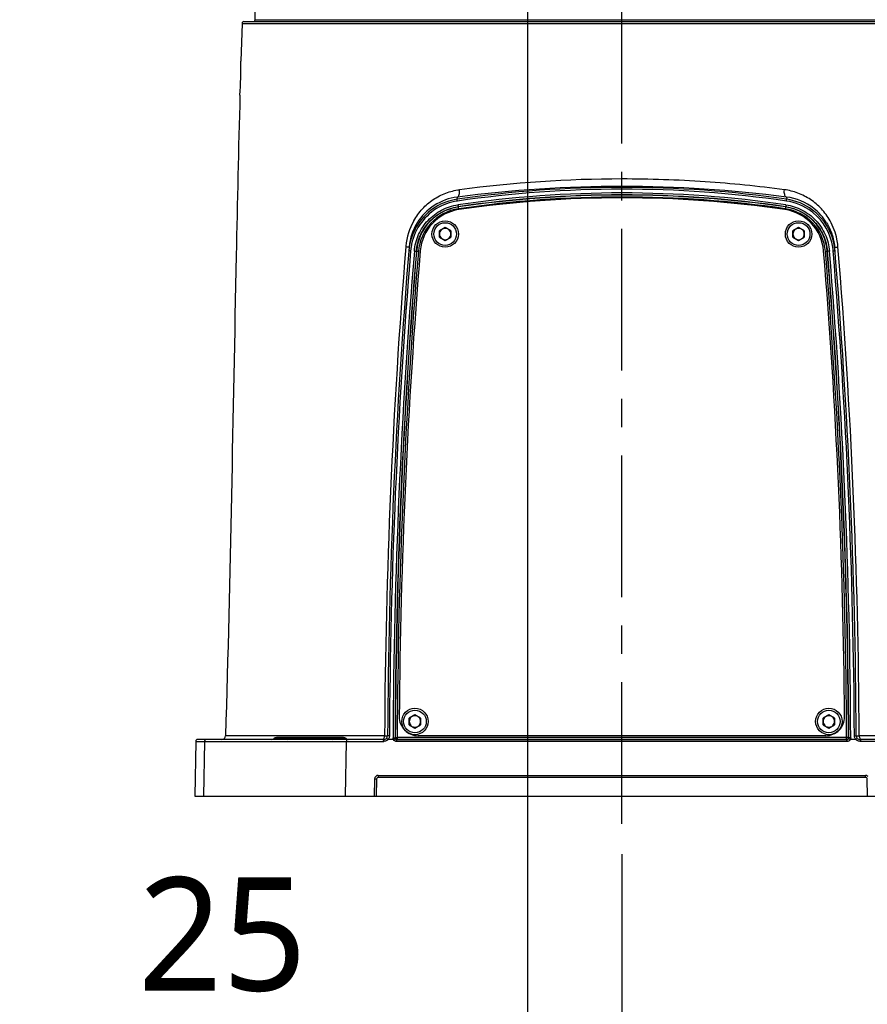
# Model space of a CAD drawing. Header units: millimetres. Extents: x 5828 to 6704, y 123 to 421.
# Tile 44 of 145: x 6415 to 6426, y 231 to 244. Entities that reach past the tile are written whole.
import ezdxf

# ---------------------------------------------------------------- set-up
doc = ezdxf.new("R2010")
doc.units = ezdxf.units.MM
doc.linetypes.add('CENTER', pattern=[0.6, 0.375, -0.075, 0.075, -0.075])
for name, color, linetype in [('中心线', 7, 'Continuous'), ('外形图', 7, 'Continuous'), ('尺寸标注', 7, 'Continuous')]:
    doc.layers.add(name, color=color, linetype=linetype)
doc.styles.add('微软雅黑', font='msyh.ttc', dxfattribs={"height": 1.5})
doc.dimstyles.new('尺寸标注_1_20比例', dxfattribs={"dimtxt": 1.5, "dimasz": 1.25, "dimexe": 0.5, "dimexo": 0.4, "dimgap": 0.5, "dimtad": 1, "dimdec": 1, "dimlfac": 20, "dimdsep": 46, "dimtxsty": '微软雅黑', "dimcen": 0.09, "dimadec": 0, "dimazin": 0, "dimtp": 0.01, "dimtm": 0.01, "dimtfac": 1, "dimtdec": 1, "dimtofl": 0, "dimtmove": 0, "dimatfit": 3, "dimfxl": 1, "dimtolj": 1, "dimarcsym": 0})

# ---------------------------------------------------------------- blocks, each defined once
blk = doc.blocks.new('*D1106')
at = {"layer": 'Defpoints', "color": 0}
for p in [(6424.104, 245.625), (6418.948, 234.025), (6436.706, 234.025)]:
    blk.add_point(p, dxfattribs=at)
at = {"layer": '尺寸标注', "color": 0, "lineweight": -2}
for p, q in [((6424.504, 245.625), (6437.206, 245.625)), ((6436.706, 244.375), (6436.706, 235.275)), ((6419.348, 234.025), (6437.206, 234.025))]:
    blk.add_line(p, q, dxfattribs=at)
at = {"layer": '尺寸标注', "color": 0}
for points in [[(6436.914, 244.375), (6436.497, 244.375), (6436.706, 245.625)], [(6436.497, 235.275), (6436.914, 235.275), (6436.706, 234.025)]]:
    blk.add_solid(points, dxfattribs=at)
at = {"layer": '尺寸标注', "color": 0, "insert": (6435.431, 239.71), "char_height": 1.5, "attachment_point": 5, "rotation": 90, "style": '微软雅黑'}
blk.add_mtext('\\A1;232', dxfattribs=at)
blk = doc.blocks.new('*D1107')
at = {"layer": 'Defpoints', "color": 0}
for p in [(6396.354, 278.775), (6422.604, 233.66), (6422.604, 227.826)]:
    blk.add_point(p, dxfattribs=at)
at = {"layer": '尺寸标注', "color": 0, "lineweight": -2}
for p, q in [((6396.354, 278.375), (6396.354, 227.326)), ((6422.604, 233.26), (6422.604, 227.326)), ((6397.604, 227.826), (6421.354, 227.826))]:
    blk.add_line(p, q, dxfattribs=at)
at = {"layer": '尺寸标注', "color": 0}
for points in [[(6397.604, 228.034), (6397.604, 227.618), (6396.354, 227.826)], [(6421.354, 227.618), (6421.354, 228.034), (6422.604, 227.826)]]:
    blk.add_solid(points, dxfattribs=at)
at = {"layer": '尺寸标注', "color": 0, "insert": (6409.479, 229.102), "char_height": 1.5, "attachment_point": 5, "style": '微软雅黑'}
blk.add_mtext('\\A1;525', dxfattribs=at)
blk = doc.blocks.new('*D1108')
at = {"layer": 'Defpoints', "color": 0}
for p in [(6421.354, 248.589), (6422.604, 233.66), (6421.354, 230.916)]:
    blk.add_point(p, dxfattribs=at)
at = {"layer": '尺寸标注', "color": 0, "lineweight": -2}
for p, q in [((6421.354, 248.189), (6421.354, 230.416)), ((6422.604, 233.26), (6422.604, 230.416)), ((6420.104, 230.916), (6415.786, 230.916)), ((6423.854, 230.916), (6425.104, 230.916))]:
    blk.add_line(p, q, dxfattribs=at)
at = {"layer": '尺寸标注', "color": 0}
for points in [[(6420.104, 230.708), (6420.104, 231.125), (6421.354, 230.916)], [(6423.854, 231.125), (6423.854, 230.708), (6422.604, 230.916)]]:
    blk.add_solid(points, dxfattribs=at)
at = {"layer": '尺寸标注', "color": 0, "insert": (6417.32, 232.192), "char_height": 1.5, "attachment_point": 5, "style": '微软雅黑'}
blk.add_mtext('\\A1;25', dxfattribs=at)
blk = doc.blocks.new('*D1109')
at = {"layer": 'Defpoints', "color": 0}
for p in [(6432.749, 237.786), (6422.604, 233.66), (6432.749, 227.826)]:
    blk.add_point(p, dxfattribs=at)
at = {"layer": '尺寸标注', "color": 0, "lineweight": -2}
for p, q in [((6432.749, 237.386), (6432.749, 227.326)), ((6422.604, 233.26), (6422.604, 227.326)), ((6423.854, 227.826), (6431.499, 227.826))]:
    blk.add_line(p, q, dxfattribs=at)
at = {"layer": '尺寸标注', "color": 0}
for points in [[(6423.854, 228.034), (6423.854, 227.618), (6422.604, 227.826)], [(6431.499, 227.618), (6431.499, 228.034), (6432.749, 227.826)]]:
    blk.add_solid(points, dxfattribs=at)
at = {"layer": '尺寸标注', "color": 0, "insert": (6427.677, 229.101), "char_height": 1.5, "attachment_point": 5, "style": '微软雅黑'}
blk.add_mtext('\\A1;\\A1;203', dxfattribs=at)
blk = doc.blocks.new('*D1135')
at = {"layer": 'Defpoints', "color": 0}
for p in [(6418.486, 281.475), (6430.504, 234.025), (6446.368, 234.025)]:
    blk.add_point(p, dxfattribs=at)
at = {"layer": '尺寸标注', "color": 0, "lineweight": -2}
for p, q in [((6418.886, 281.475), (6446.868, 281.475)), ((6446.368, 280.225), (6446.368, 235.275)), ((6430.904, 234.025), (6446.868, 234.025))]:
    blk.add_line(p, q, dxfattribs=at)
at = {"layer": '尺寸标注', "color": 0}
for points in [[(6446.576, 280.225), (6446.159, 280.225), (6446.368, 281.475)], [(6446.159, 235.275), (6446.576, 235.275), (6446.368, 234.025)]]:
    blk.add_solid(points, dxfattribs=at)
at = {"layer": '尺寸标注', "color": 0, "insert": (6445.092, 257.726), "char_height": 1.5, "attachment_point": 5, "rotation": 90, "style": '微软雅黑'}
blk.add_mtext('\\A1;949', dxfattribs=at)

msp = doc.modelspace()

# ---------------------------------------------------------------- linework, layer by layer
at = {"layer": '中心线', "linetype": 'CENTER', "ltscale": 5}
msp.add_line((6422.6043, 233.6596), (6422.6043, 247.7205), dxfattribs=at)
at = {"layer": '外形图', "color": 7, "linetype": 'Continuous'}
for p, q in [((6417.7521, 244.2999), (6417.7635, 244.9507)), ((6417.7521, 244.2999), (6427.4565, 244.2999)), ((6417.5788, 244.2511), (6417.5639, 243.7503)), ((6417.5788, 244.2511), (6427.6297, 244.2511)), ((6417.6038, 244.2753), (6427.6047, 244.2753)), ((6420.4249, 241.924), (6420.4277, 241.9535)), ((6424.7809, 241.9535), (6424.7837, 241.9243)), ((6420.4391, 241.8248), (6420.443, 241.7979)), ((6424.7691, 241.8229), (6424.7656, 241.7982)), ((6424.7694, 241.8249), (6424.7691, 241.8229)), ((6420.2668, 241.5507), (6420.1918, 241.5074)), ((6420.3418, 241.5074), (6420.2668, 241.5507)), ((6424.9418, 241.5507), (6424.8668, 241.5074)), ((6425.0168, 241.5074), (6424.9418, 241.5507)), ((6420.1918, 241.4208), (6420.1918, 241.5074)), ((6420.1918, 241.4208), (6420.2668, 241.3775)), ((6420.2668, 241.3775), (6420.3418, 241.4208)), ((6420.3418, 241.5074), (6420.3418, 241.4208)), ((6424.8668, 241.4208), (6424.8668, 241.5074)), ((6424.8668, 241.4208), (6424.9418, 241.3775)), ((6424.9418, 241.3775), (6425.0168, 241.4208)), ((6425.0168, 241.5074), (6425.0168, 241.4208)), ((6419.7921, 241.2961), (6419.7859, 241.2434)), ((6425.4227, 241.2438), (6425.4163, 241.2974)), ((6419.912, 241.2321), (6419.885, 241.2343)), ((6425.3233, 241.2347), (6425.2965, 241.2325)), ((6419.8668, 235.1007), (6419.7918, 235.0574)), ((6419.7918, 234.9708), (6419.7918, 235.0574)), ((6419.9418, 235.0574), (6419.8668, 235.1007)), ((6419.9418, 235.0574), (6419.9418, 234.9708)), ((6425.3418, 235.1007), (6425.2668, 235.0574)), ((6425.2668, 234.9708), (6425.2668, 235.0574)), ((6425.4168, 235.0574), (6425.3418, 235.1007)), ((6425.4168, 235.0574), (6425.4168, 234.9708)), ((6419.7918, 234.9708), (6419.8668, 234.9275)), ((6419.8668, 234.9275), (6419.9418, 234.9708)), ((6425.2668, 234.9708), (6425.3418, 234.9275)), ((6425.3418, 234.9275), (6425.4168, 234.9708)), ((6419.4552, 234.7753), (6416.9919, 234.7753)), ((6419.4651, 234.8238), (6417.3604, 234.8238)), ((6418.9555, 234.7878), (6418.003, 234.7878)), ((6418.9225, 234.8003), (6418.0361, 234.8003)), ((6419.6033, 234.7982), (6419.6068, 234.8016)), ((6419.6068, 234.8016), (6419.6317, 234.8015)), ((6419.6282, 234.773), (6419.6317, 234.7765)), ((6425.5768, 234.8015), (6419.6317, 234.8015)), ((6419.6317, 234.8015), (6419.6317, 234.7765)), ((6425.5768, 234.7765), (6419.6317, 234.7765)), ((6425.3002, 234.8252), (6419.9084, 234.8252)), ((6425.6018, 234.8016), (6425.5768, 234.8015)), ((6425.5768, 234.7765), (6425.5768, 234.8015)), ((6425.5801, 234.7732), (6425.5768, 234.7765)), ((6425.6051, 234.7984), (6425.6018, 234.8016)), ((6425.605, 234.802), (6425.6051, 234.7984)), ((6425.605, 234.802), (6425.6051, 234.7984)), ((6425.699, 234.7753), (6425.6258, 234.7753)), ((6426.413, 234.8238), (6425.7435, 234.8238)), ((6427.9663, 234.7753), (6425.7533, 234.7753)), ((6416.9669, 234.7507), (6416.9543, 234.0253)), ((6416.9669, 234.7507), (6419.454, 234.7507)), ((6417.0821, 234.7507), (6417.0702, 234.0253)), ((6417.4342, 234.7509), (6417.6663, 234.7509)), ((6417.9446, 234.7509), (6418.9607, 234.7507)), ((6418.9484, 234.0253), (6418.9607, 234.7507)), ((6427.9913, 234.7507), (6425.7547, 234.7507)), ((6419.3319, 234.2516), (6419.328, 234.0253)), ((6419.3582, 234.2507), (6419.3543, 234.0253)), ((6419.382, 234.3007), (6425.8267, 234.3007)), ((6419.3832, 234.2753), (6425.8254, 234.2753)), ((6425.8543, 234.0253), (6425.8503, 234.2507)), ((6416.9543, 234.0253), (6419.3543, 234.0253))]:
    msp.add_line(p, q, dxfattribs=at)
for centre, radius in [((6420.2668, 241.4641), 0.175), ((6420.2668, 241.4641), 0.15), ((6424.9418, 241.4641), 0.175), ((6424.9418, 241.4641), 0.15), ((6419.8668, 235.0141), 0.175), ((6419.8668, 235.0141), 0.15), ((6425.3418, 235.0141), 0.175), ((6425.3418, 235.0141), 0.15)]:
    msp.add_circle(centre, radius, dxfattribs=at)
for centre, radius, start, end in [((6417.7271, 244.3003), 0.025, 270, 359), ((6417.6038, 244.2503), 0.025, 90, 178.2299), ((6412.4047, 243.668), 5.1599, 355.91393, 0.91429), ((6422.6054, 226.9106), 15.1709, 81.74482, 98.26376), ((6422.6043, 225.2228), 16.8717, 82.58762, 97.41238), ((6420.5202, 241.2215), 0.7378, 97.2045, 122.64933), ((6422.6054, 226.9011), 15.1562, 81.74714, 98.26144), ((6422.6048, 226.968), 15.0396, 81.70745, 98.29659), ((6422.6048, 226.968), 15.0137, 81.71053, 98.2939), ((6422.6054, 226.9107), 15.0683, 81.74401, 98.26457), ((6422.6054, 226.911), 15.0431, 81.74266, 98.2659), ((6422.6032, 226.9248), 15.0181, 81.74282, 98.24818), ((6424.6891, 241.2237), 0.7355, 51.81492, 82.82763), ((6420.5336, 241.1819), 0.7502, 121.73189, 171.24425), ((6420.533, 241.1814), 0.648, 98.30393, 175.33066), ((6420.5143, 241.2316), 0.7261, 122.6867, 148.36995), ((6420.5324, 241.1834), 0.7484, 98.2624, 121.7143), ((6420.5317, 241.1837), 0.724, 98.26128, 121.73389), ((6420.5326, 241.1835), 0.648, 98.2984, 98.62412), ((6424.6757, 241.1819), 0.6479, 4.6677, 81.70531), ((6424.6763, 241.1859), 0.6457, 81.42115, 81.7089), ((6424.6771, 241.1842), 0.7237, 52.85925, 81.7491), ((6424.6762, 241.1837), 0.7483, 53.01809, 81.74455), ((6420.5325, 241.1827), 0.7253, 121.74972, 171.44482), ((6420.533, 241.1814), 0.623, 98.33116, 175.37929), ((6420.5348, 241.1938), 0.6, 98.25275, 175.27136), ((6424.6738, 241.1934), 0.6, 4.72841, 81.73824), ((6424.6757, 241.1818), 0.6229, 4.62166, 81.67335), ((6424.6761, 241.1828), 0.7255, 50.93301, 52.8608), ((6424.675, 241.1824), 0.7501, 8.82227, 53.0096), ((6424.6761, 241.183), 0.7253, 8.65763, 50.91908), ((6424.6945, 241.2318), 0.7258, 31.65654, 51.75991), ((6420.5916, 241.2252), 0.8485, 150.71928, 174.66268), ((6420.5232, 241.227), 0.7361, 148.42204, 174.5856), ((6420.2668, 241.4641), 0.075, 134.99999, 225.00001), ((6420.2668, 241.4641), 0.075, 60, 120), ((6420.2668, 241.4641), 0.075, 314.99999, 45.00001), ((6424.9418, 241.4641), 0.075, 134.99999, 225.00001), ((6424.9418, 241.4641), 0.075, 60, 120), ((6424.9418, 241.4641), 0.075, 314.99999, 45.00001), ((6503.9821, 234.3967), 84.5181, 175.319622, 179.710495), ((6502.1936, 234.4253), 82.6893, 175.240042, 179.723005), ((6420.5917, 241.2243), 0.8487, 174.60567, 175.3473), ((6420.5268, 241.2256), 0.7399, 174.50524, 175.23979), ((6420.5354, 241.1818), 0.7282, 171.4125, 172.1645), ((6420.2668, 241.4641), 0.075, 240, 300), ((6424.9418, 241.4641), 0.075, 240, 300), ((6424.6732, 241.1823), 0.7282, 7.82126, 8.67542), ((6424.6823, 241.2256), 0.7393, 4.76028, 5.59631), ((6343.015, 234.4253), 82.6893, 0.276995, 4.759958), ((6424.6542, 241.2295), 0.811, 4.50096, 5.35766), ((6341.2054, 234.3964), 84.5391, 0.28968, 4.679462), ((6502.1791, 234.4252), 82.651, 175.268983, 179.722922), ((6501.6674, 234.4307), 82.0911, 175.243965, 179.743503), ((6501.6673, 234.4307), 82.0648, 175.244419, 179.743465), ((6502.1936, 234.4253), 82.5877, 175.270937, 179.738938), ((6502.1936, 234.4253), 82.5627, 175.271284, 179.738938), ((6502.1936, 234.4391), 82.5377, 175.271364, 179.557107), ((6420.5324, 241.1822), 0.7252, 172.16276, 175.2625), ((6420.5323, 241.1805), 0.6495, 175.0385, 175.24321), ((6343.015, 234.4391), 82.5377, 0.442893, 4.728408), ((6343.015, 234.4253), 82.5627, 0.261062, 4.729008), ((6343.015, 234.4253), 82.5877, 0.261062, 4.729359), ((6424.6739, 241.1807), 0.6516, 4.75957, 4.98682), ((6343.5354, 234.4307), 82.0705, 0.259187, 4.755538), ((6343.5353, 234.4307), 82.0969, 0.256633, 4.755986), ((6424.6747, 241.1825), 0.7268, 4.73398, 7.82215), ((6343.0295, 234.4252), 82.6511, 0.277078, 4.731308), ((6419.9084, 235.0752), 0.25, 179.55711, 270), ((6419.8668, 235.0141), 0.075, 134.99999, 225.00001), ((6419.8668, 235.0141), 0.075, 60, 120), ((6419.8668, 235.0141), 0.075, 314.99999, 45.00001), ((6425.3418, 235.0141), 0.075, 134.99999, 225.00001), ((6425.3002, 235.0752), 0.25, 270, 0.44289), ((6425.3418, 235.0141), 0.075, 60, 120), ((6425.3418, 235.0141), 0.075, 314.99999, 45.00001), ((6419.8668, 235.0141), 0.075, 240, 300), ((6425.3418, 235.0141), 0.075, 240, 300), ((6416.9919, 234.7503), 0.025, 90, 179), ((6417.1071, 234.7503), 0.025, 90.05134, 179.07386), ((6417.3104, 234.8253), 0.05, 270, 358.25494), ((6417.97, 234.8253), 0.05, 270, 311.40962), ((6418.0361, 234.7503), 0.05, 90, 131.40962), ((6418.053, 234.7521), 0.0484, 118.54479, 132.45677), ((6418.9064, 234.7538), 0.0465, 83.52568, 89.98836), ((6418.9064, 234.7535), 0.0468, 75.72016, 83.53068), ((6418.9225, 234.7503), 0.05, 48.59038, 90), ((6418.971, 234.8235), 0.0484, 227.54323, 241.45521), ((6418.9886, 234.8253), 0.05, 228.59038, 270), ((6419.4552, 234.8253), 0.05, 270, 359.723), ((6419.4449, 234.8369), 0.0894, 314.8077, 316.57645), ((6419.459, 234.8223), 0.0692, 317.34855, 320.10793), ((6419.4567, 234.8241), 0.0721, 320.16346, 331.25375), ((6419.6283, 234.7979), 0.0249, 208.81202, 269.90829), ((6425.5801, 234.7981), 0.0249, 270.09747, 331.89888), ((6425.7707, 234.8267), 0.0911, 181.121, 182.93176), ((6425.7547, 234.8264), 0.0756, 219.85196, 222.44241), ((6425.781, 234.8558), 0.115, 224.4578, 225.81427), ((6425.7533, 234.8253), 0.05, 180.277, 269.99999), ((6419.3897, 234.2495), 0.0579, 173.21114, 177.87609), ((6419.3832, 234.2503), 0.025, 90, 179), ((6425.8254, 234.2503), 0.025, 1, 90)]:
    msp.add_arc(centre, radius, start, end, dxfattribs=at)
for points, knots in [([(6417.5515, 243.3003), (6417.5326, 242.5933), (6417.4684, 239.7678), (6417.425, 236.9418), (6417.3604, 234.8238)], [0, 0, 0, 0, 0.2502427, 1, 1, 1, 1]), ([(6424.7531, 242.0501), (6424.4054, 242.0965), (6423.69, 242.1674), (6422.2541, 242.2169), (6421.167, 242.144), (6420.4555, 242.0501)], [0, 0, 0, 0, 0.2442055, 0.5002122, 1, 1, 1, 1]), ([(6419.8515, 241.6402), (6419.8833, 241.6965), (6419.9592, 241.8009), (6420.1047, 241.9252), (6420.2724, 242.0116), (6420.394, 242.042), (6420.4555, 242.0501)], [0, 0, 0, 0, 0.2569814, 0.507089, 0.7535776, 1, 1, 1, 1]), ([(6420.4277, 241.9535), (6420.4404, 241.9564), (6420.4527, 241.9829), (6420.457, 242.016), (6420.4566, 242.0385), (6420.4555, 242.0501)], [0, 0, 0, 0, 0.3719832, 0.6644835, 1, 1, 1, 1]), ([(6424.7809, 241.9535), (6424.7682, 241.9564), (6424.7559, 241.9829), (6424.7515, 242.016), (6424.7519, 242.0385), (6424.7531, 242.0501)], [0, 0, 0, 0, 0.3719836, 0.6644828, 1, 1, 1, 1]), ([(6425.357, 241.6401), (6425.3253, 241.6965), (6425.2494, 241.8008), (6425.1039, 241.9254), (6424.936, 242.0109), (6424.8147, 242.043), (6424.7531, 242.0501)], [0, 0, 0, 0, 0.2569776, 0.5071868, 0.7536838, 1, 1, 1, 1]), ([(6419.859, 241.2371), (6419.8649, 241.3122), (6419.9034, 241.4613), (6420.0304, 241.6529), (6420.2136, 241.7921), (6420.3602, 241.8392), (6420.4347, 241.8503)], [0, 0, 0, 0, 0.2499632, 0.4999273, 0.749959, 1, 1, 1, 1]), ([(6419.8852, 241.2366), (6419.8914, 241.3083), (6419.9281, 241.4508), (6420.0496, 241.634), (6420.2244, 241.7675), (6420.3643, 241.8134), (6420.4355, 241.8242)], [0, 0, 0, 0, 0.2498955, 0.4999079, 0.7499936, 1, 1, 1, 1]), ([(6420.4276, 241.9001), (6420.4272, 241.9032), (6420.4265, 241.9087), (6420.4253, 241.916), (6420.4253, 241.9207), (6420.4245, 241.9233), (6420.4249, 241.924)], [0, 0, 0, 0, 0.3949602, 0.6976447, 0.9079448, 1, 1, 1, 1]), ([(6420.4347, 241.8503), (6420.4351, 241.8469), (6420.436, 241.8409), (6420.4372, 241.834), (6420.438, 241.8296), (6420.4384, 241.8272), (6420.4388, 241.8258), (6420.4389, 241.8248), (6420.4391, 241.8247)], [0, 0, 0, 0, 0.3942708, 0.697413, 0.8133713, 0.9090437, 0.9738808, 1, 1, 1, 1]), ([(6424.774, 241.8504), (6424.7735, 241.847), (6424.7726, 241.8411), (6424.7714, 241.8341), (6424.7706, 241.8297), (6424.7702, 241.8273), (6424.7697, 241.8259), (6424.7696, 241.825), (6424.7694, 241.8249)], [0, 0, 0, 0, 0.394043, 0.698078, 0.8164434, 0.9097253, 0.9731035, 1, 1, 1, 1]), ([(6424.7726, 241.8244), (6424.8438, 241.8137), (6424.9835, 241.768), (6425.1584, 241.6347), (6425.2801, 241.4515), (6425.3169, 241.309), (6425.3231, 241.2373)], [0, 0, 0, 0, 0.2498133, 0.4997941, 0.7499324, 1, 1, 1, 1]), ([(6424.774, 241.8504), (6424.8113, 241.8447), (6424.8852, 241.8278), (6424.9902, 241.7839), (6425.0863, 241.7229), (6425.199, 241.6217), (6425.3048, 241.4616), (6425.3439, 241.3126), (6425.3494, 241.2376)], [0, 0, 0, 0, 0.1251527, 0.2503415, 0.3755262, 0.500722, 0.7503605, 1, 1, 1, 1]), ([(6424.781, 241.9004), (6424.7815, 241.9036), (6424.7821, 241.9091), (6424.7833, 241.9164), (6424.7833, 241.921), (6424.7841, 241.9237), (6424.7837, 241.9243)], [0, 0, 0, 0, 0.3957871, 0.6979541, 0.9065281, 1, 1, 1, 1]), ([(6425.3123, 241.6127), (6425.3412, 241.566), (6425.3891, 241.4641), (6425.4126, 241.354), (6425.4181, 241.2977)], [0, 0, 0, 0, 0.492434, 1, 1, 1, 1]), ([(6425.4617, 241.3052), (6425.4589, 241.335), (6425.4416, 241.4512), (6425.4, 241.5638), (6425.357, 241.6401)], [0, 0, 0, 0, 0.2541628, 1, 1, 1, 1]), ([(6419.7844, 241.2884), (6419.7823, 241.2888), (6419.7695, 241.2907), (6419.7566, 241.292), (6419.7458, 241.2932)], [0, 0, 0, 0, 0.1658779, 1, 1, 1, 1]), ([(6419.7895, 241.287), (6419.7895, 241.2874), (6419.7868, 241.2877), (6419.7857, 241.2882), (6419.7844, 241.2884)], [0, 0, 0, 0, 0.263702, 1, 1, 1, 1]), ([(6425.4191, 241.287), (6425.4191, 241.2874), (6425.4217, 241.2877), (6425.4229, 241.2881), (6425.4242, 241.2884)], [0, 0, 0, 0, 0.2637216, 1, 1, 1, 1]), ([(6425.4242, 241.2884), (6425.4263, 241.2887), (6425.4391, 241.2907), (6425.452, 241.292), (6425.4627, 241.2932)], [0, 0, 0, 0, 0.1656733, 1, 1, 1, 1]), ([(6419.8097, 241.2421), (6419.8065, 241.2424), (6419.8009, 241.2428), (6419.7943, 241.2432), (6419.7903, 241.2434), (6419.788, 241.2436), (6419.7869, 241.2434), (6419.7859, 241.2436), (6419.7859, 241.2434)], [0, 0, 0, 0, 0.4042441, 0.7093751, 0.8239073, 0.9165014, 0.9776568, 1, 1, 1, 1]), ([(6419.8589, 241.2372), (6419.8623, 241.2369), (6419.8684, 241.2363), (6419.8756, 241.2357), (6419.88, 241.2351), (6419.8825, 241.2349), (6419.8839, 241.2345), (6419.8848, 241.2345), (6419.885, 241.2343)], [0, 0, 0, 0, 0.3938361, 0.6982539, 0.8167959, 0.9102144, 0.9735773, 1, 1, 1, 1]), ([(6425.3495, 241.2376), (6425.346, 241.2373), (6425.3399, 241.2367), (6425.3328, 241.2361), (6425.3284, 241.2355), (6425.3259, 241.2353), (6425.3244, 241.2349), (6425.3235, 241.2349), (6425.3233, 241.2347)], [0, 0, 0, 0, 0.3937043, 0.6973044, 0.8132798, 0.9090161, 0.9739518, 1, 1, 1, 1]), ([(6425.399, 241.2425), (6425.4022, 241.2428), (6425.4077, 241.2432), (6425.4143, 241.2437), (6425.4183, 241.2438), (6425.4206, 241.244), (6425.4217, 241.2438), (6425.4226, 241.244), (6425.4227, 241.2438)], [0, 0, 0, 0, 0.4039948, 0.7097609, 0.826841, 0.9175133, 0.9771489, 1, 1, 1, 1]), ([(6418.9622, 234.7753), (6418.962, 234.7753), (6418.9618, 234.7744), (6418.9616, 234.7732), (6418.9613, 234.7709), (6418.961, 234.7665), (6418.9608, 234.7597), (6418.9607, 234.7539), (6418.9607, 234.7507)], [0, 0, 0, 0, 0.0223635, 0.0797224, 0.1716022, 0.2951159, 0.6184482, 1, 1, 1, 1]), ([(6419.4352, 234.7753), (6419.439, 234.7753), (6419.4476, 234.7783), (6419.4532, 234.785), (6419.4557, 234.7889)], [0, 0, 0, 0, 0.4558036, 1, 1, 1, 1]), ([(6419.454, 234.7507), (6419.454, 234.7539), (6419.4541, 234.7597), (6419.4543, 234.7665), (6419.4545, 234.7709), (6419.4547, 234.7732), (6419.455, 234.7744), (6419.4551, 234.7753), (6419.4552, 234.7753)], [0, 0, 0, 0, 0.38185, 0.7053686, 0.8291084, 0.9210586, 0.9783441, 1, 1, 1, 1]), ([(6419.4557, 234.7889), (6419.4564, 234.79), (6419.4593, 234.795), (6419.4613, 234.8004), (6419.4624, 234.8046)], [0, 0, 0, 0, 0.2356189, 1, 1, 1, 1]), ([(6419.4651, 234.8238), (6419.4707, 234.8238), (6419.4786, 234.8239), (6419.4885, 234.8241), (6419.4943, 234.8243), (6419.4987, 234.8245), (6419.5023, 234.8245), (6419.5039, 234.8249), (6419.5052, 234.8248), (6419.5052, 234.8251)], [0, 0, 0, 0, 0.4185517, 0.5910232, 0.7352116, 0.8494393, 0.9321682, 0.9824439, 1, 1, 1, 1]), ([(6419.5099, 234.7754), (6419.5076, 234.7775), (6419.5034, 234.7813), (6419.4985, 234.7859), (6419.4955, 234.7888), (6419.4938, 234.7904), (6419.4932, 234.7913), (6419.4924, 234.7919), (6419.4925, 234.792)], [0, 0, 0, 0, 0.3848587, 0.7088857, 0.8322583, 0.9236514, 0.9801155, 1, 1, 1, 1]), ([(6419.529, 234.8249), (6419.5258, 234.8249), (6419.5202, 234.825), (6419.5129, 234.8248), (6419.5083, 234.8253), (6419.5059, 234.8248), (6419.5053, 234.8251)], [0, 0, 0, 0, 0.4045185, 0.7106553, 0.9184476, 1, 1, 1, 1]), ([(6419.5771, 234.7982), (6419.5832, 234.7982), (6419.5919, 234.7984), (6419.6007, 234.7979), (6419.6033, 234.7982)], [0, 0, 0, 0, 0.698365, 1, 1, 1, 1]), ([(6419.6291, 234.7478), (6419.62, 234.7483), (6419.6016, 234.7525), (6419.5877, 234.766), (6419.5833, 234.774)], [0, 0, 0, 0, 0.5004034, 1, 1, 1, 1]), ([(6419.5834, 234.774), (6419.5862, 234.7756), (6419.5914, 234.7786), (6419.5977, 234.7819), (6419.6019, 234.784), (6419.6041, 234.7851), (6419.6055, 234.7856), (6419.6062, 234.786), (6419.6064, 234.7859)], [0, 0, 0, 0, 0.3733538, 0.6955697, 0.8206717, 0.91505, 0.9754301, 1, 1, 1, 1]), ([(6419.627, 234.7476), (6419.627, 234.7509), (6419.6271, 234.7568), (6419.6273, 234.7638), (6419.6275, 234.7681), (6419.6277, 234.7705), (6419.628, 234.7719), (6419.628, 234.7729), (6419.6282, 234.773)], [0, 0, 0, 0, 0.3944737, 0.6973783, 0.8128897, 0.9081903, 0.9730916, 1, 1, 1, 1]), ([(6425.5801, 234.7732), (6425.0843, 234.7728), (6423.1004, 234.7714), (6421.1164, 234.7718), (6419.6282, 234.773)], [0, 0, 0, 0, 0.2499023, 1, 1, 1, 1]), ([(6425.6258, 234.7753), (6425.6214, 234.7671), (6425.6075, 234.7529), (6425.5887, 234.7486), (6425.5794, 234.7479)], [0, 0, 0, 0, 0.4996162, 1, 1, 1, 1]), ([(6425.5814, 234.7476), (6425.5814, 234.7509), (6425.5813, 234.7569), (6425.5811, 234.7639), (6425.5809, 234.7683), (6425.5807, 234.7707), (6425.5804, 234.7721), (6425.5803, 234.7731), (6425.5801, 234.7732)], [0, 0, 0, 0, 0.3938211, 0.6968172, 0.8122921, 0.9076858, 0.9727643, 1, 1, 1, 1]), ([(6425.6256, 234.7752), (6425.6227, 234.7766), (6425.6173, 234.7793), (6425.6109, 234.7825), (6425.6066, 234.7845), (6425.6044, 234.7856), (6425.603, 234.786), (6425.6023, 234.7865), (6425.6021, 234.7864)], [0, 0, 0, 0, 0.3730224, 0.6954995, 0.8208675, 0.9154746, 0.9759191, 1, 1, 1, 1]), ([(6425.6313, 234.7984), (6425.6252, 234.7984), (6425.6165, 234.7986), (6425.6077, 234.7981), (6425.6051, 234.7984)], [0, 0, 0, 0, 0.6981032, 1, 1, 1, 1]), ([(6425.6797, 234.8249), (6425.6828, 234.8249), (6425.6884, 234.825), (6425.6957, 234.8249), (6425.7003, 234.8253), (6425.7027, 234.8248), (6425.7033, 234.8251)], [0, 0, 0, 0, 0.404651, 0.7106964, 0.9183845, 1, 1, 1, 1]), ([(6425.6989, 234.7753), (6425.7011, 234.7774), (6425.7052, 234.7813), (6425.7102, 234.7858), (6425.7132, 234.7888), (6425.7149, 234.7903), (6425.7155, 234.7912), (6425.7162, 234.7918), (6425.7161, 234.7919)], [0, 0, 0, 0, 0.3852218, 0.7092903, 0.8325752, 0.9238739, 0.9802462, 1, 1, 1, 1]), ([(6425.7033, 234.8251), (6425.7033, 234.8248), (6425.7047, 234.8249), (6425.7063, 234.8245), (6425.7098, 234.8245), (6425.7143, 234.8243), (6425.7201, 234.8241), (6425.7299, 234.8239), (6425.7379, 234.8238), (6425.7435, 234.8238)], [0, 0, 0, 0, 0.0175533, 0.0678261, 0.1505531, 0.2647792, 0.4089679, 0.5814429, 1, 1, 1, 1]), ([(6425.7459, 234.8054), (6425.7467, 234.8025), (6425.7499, 234.7928), (6425.7558, 234.7834), (6425.7618, 234.7792)], [0, 0, 0, 0, 0.2841844, 1, 1, 1, 1]), ([(6425.7533, 234.7753), (6425.7535, 234.7753), (6425.7537, 234.7743), (6425.7539, 234.7731), (6425.7541, 234.7707), (6425.7544, 234.7666), (6425.7546, 234.7598), (6425.7547, 234.754), (6425.7547, 234.7507)], [0, 0, 0, 0, 0.0245068, 0.0868883, 0.1803212, 0.2948774, 0.5994265, 1, 1, 1, 1]), ([(6425.7618, 234.7792), (6425.7627, 234.7785), (6425.7662, 234.7764), (6425.7704, 234.7753), (6425.7734, 234.7753)], [0, 0, 0, 0, 0.2653163, 1, 1, 1, 1]), ([(6419.494, 234.7623), (6419.4881, 234.7585), (6419.4751, 234.7526), (6419.461, 234.751), (6419.454, 234.7507)], [0, 0, 0, 0, 0.4998579, 1, 1, 1, 1]), ([(6425.5794, 234.7479), (6425.0837, 234.7478), (6423.1003, 234.7474), (6421.1168, 234.7475), (6419.6291, 234.7478)], [0, 0, 0, 0, 0.2499025, 1, 1, 1, 1]), ([(6425.7547, 234.7507), (6425.7478, 234.7511), (6425.7339, 234.7526), (6425.721, 234.7583), (6425.7151, 234.762)], [0, 0, 0, 0, 0.5003222, 1, 1, 1, 1]), ([(6419.3582, 234.2507), (6419.3582, 234.2509), (6419.357, 234.2507), (6419.3558, 234.2511), (6419.3532, 234.251), (6419.3488, 234.2513), (6419.3415, 234.2514), (6419.3354, 234.2515), (6419.3319, 234.2516)], [0, 0, 0, 0, 0.0225933, 0.0858268, 0.1808278, 0.2965827, 0.6023623, 1, 1, 1, 1]), ([(6419.382, 234.3007), (6419.3755, 234.3006), (6419.3625, 234.2983), (6419.3515, 234.2909), (6419.3469, 234.2864)], [0, 0, 0, 0, 0.4999195, 1, 1, 1, 1]), ([(6419.3819, 234.3007), (6419.3819, 234.2973), (6419.382, 234.2914), (6419.3822, 234.2844), (6419.3825, 234.2801), (6419.3826, 234.2776), (6419.3829, 234.2764), (6419.383, 234.2753), (6419.3832, 234.2753)], [0, 0, 0, 0, 0.397798, 0.7009887, 0.8169811, 0.9119652, 0.9754278, 1, 1, 1, 1]), ([(6425.8254, 234.2753), (6425.8256, 234.2753), (6425.8257, 234.2764), (6425.826, 234.2776), (6425.8262, 234.2801), (6425.8265, 234.2844), (6425.8267, 234.2914), (6425.8267, 234.2973), (6425.8267, 234.3007)], [0, 0, 0, 0, 0.0249596, 0.0885629, 0.1836364, 0.2996959, 0.60255, 1, 1, 1, 1]), ([(6425.8618, 234.2864), (6425.8572, 234.2909), (6425.8462, 234.2983), (6425.8332, 234.3006), (6425.8267, 234.3007)], [0, 0, 0, 0, 0.5001, 1, 1, 1, 1])]:
    msp.add_open_spline(points, degree=3, knots=knots, dxfattribs=at)
for points in [[(6418.0203, 234.7878), (6418.0119, 234.7801), (6417.9998, 234.7753), (6417.9884, 234.7753)], [(6418.0522, 234.8003), (6418.0445, 234.8003), (6418.0366, 234.7983), (6418.0298, 234.7946)], [(6418.1812, 234.7753), (6418.1926, 234.7753), (6418.2046, 234.7801), (6418.213, 234.7878)], [(6418.213, 234.7878), (6418.2215, 234.7955), (6418.2335, 234.8003), (6418.2449, 234.8003)], [(6418.7136, 234.8003), (6418.7251, 234.8003), (6418.7371, 234.7955), (6418.7455, 234.7878)], [(6418.7455, 234.7878), (6418.7539, 234.7801), (6418.766, 234.7753), (6418.7774, 234.7753)], [(6418.9383, 234.7878), (6418.9326, 234.793), (6418.9254, 234.7969), (6418.9179, 234.7989)], [(6418.9702, 234.7753), (6418.9625, 234.7753), (6418.9546, 234.7773), (6418.9478, 234.781)], [(6419.4624, 234.8046), (6419.4641, 234.8108), (6419.465, 234.8173), (6419.4651, 234.8238)], [(6419.5079, 234.7735), (6419.5037, 234.7693), (6419.499, 234.7655), (6419.494, 234.7623)], [(6419.5833, 234.774), (6419.5589, 234.7755), (6419.5343, 234.7761), (6419.5098, 234.7754)], [(6419.5265, 234.8059), (6419.525, 234.8002), (6419.5228, 234.7946), (6419.5199, 234.7894)], [(6419.529, 234.8249), (6419.5289, 234.8185), (6419.5281, 234.8121), (6419.5265, 234.8059)], [(6419.5834, 234.774), (6419.5792, 234.7812), (6419.5771, 234.7899), (6419.5771, 234.7982)], [(6419.6064, 234.7859), (6419.6044, 234.7896), (6419.6033, 234.7939), (6419.6033, 234.7982)], [(6419.614, 234.7839), (6419.6095, 234.7884), (6419.6067, 234.7952), (6419.6068, 234.8016)], [(6419.6317, 234.7765), (6419.6254, 234.7765), (6419.6185, 234.7793), (6419.614, 234.7839)], [(6425.5945, 234.7838), (6425.59, 234.7793), (6425.5832, 234.7765), (6425.5768, 234.7765)], [(6425.6018, 234.8016), (6425.6018, 234.7952), (6425.599, 234.7884), (6425.5945, 234.7838)], [(6425.6051, 234.7984), (6425.6051, 234.7943), (6425.604, 234.79), (6425.6021, 234.7864)], [(6425.6314, 234.7984), (6425.6313, 234.7904), (6425.6295, 234.7821), (6425.6256, 234.7752)], [(6425.6885, 234.7898), (6425.6832, 234.7996), (6425.6803, 234.8109), (6425.6798, 234.822)], [(6425.6966, 234.7779), (6425.6936, 234.7816), (6425.6908, 234.7856), (6425.6885, 234.7898)], [(6425.7151, 234.762), (6425.71, 234.7652), (6425.7052, 234.7691), (6425.7009, 234.7734)], [(6425.7435, 234.8238), (6425.7436, 234.8176), (6425.7444, 234.8114), (6425.7459, 234.8054)], [(6419.3469, 234.2864), (6419.3389, 234.2786), (6419.3336, 234.2674), (6419.3323, 234.2563)]]:
    msp.add_open_spline(points, degree=3, dxfattribs=at)

# ---------------------------------------------------------------- dimensions: what is measured, and where the dimension line sits
at = {"layer": '尺寸标注'}
for base, p1, p2, picture, middle in [((6446.3676, 234.0253), (6418.4864, 281.4753), (6430.5043, 234.0253), '*D1135', (6446.3676, 257.7263)), ((6436.7058, 234.0253), (6424.1043, 245.6253), (6418.9484, 234.0253), '*D1106', (6436.7058, 239.7097))]:
    dim = msp.add_linear_dim(base=base, p1=p1, p2=p2, angle=90, dimstyle='尺寸标注_1_20比例', dxfattribs=at)
    dim.commit()
    dim.dimension.update_dxf_attribs({"geometry": picture, "text_midpoint": middle, "dimtype": 160})
for base, p1, p2, picture, middle in [((6422.6043, 227.8259), (6396.3543, 278.7753), (6422.6043, 233.6596), '*D1107', (6409.4793, 229.1016)), ((6421.3543, 230.9164), (6422.6043, 233.6596), (6421.3543, 248.5891), '*D1108', (6417.3201, 232.1921))]:
    dim = msp.add_linear_dim(base=base, p1=p1, p2=p2, dimstyle='尺寸标注_1_20比例', dxfattribs=at)
    dim.commit()
    dim.dimension.update_dxf_attribs({"geometry": picture, "text_midpoint": middle})
dim = msp.add_linear_dim(base=(6432.7493, 227.8259), p1=(6422.6043, 233.6596), p2=(6432.7493, 237.7862), text='\\A1;203', dimstyle='尺寸标注_1_20比例', override={"dimtxsty": '微软雅黑'}, dxfattribs=at)
dim.commit()
dim.dimension.update_dxf_attribs({"geometry": '*D1109', "text_midpoint": (6427.6768, 229.1011)})

doc.saveas('drawing.dxf')
